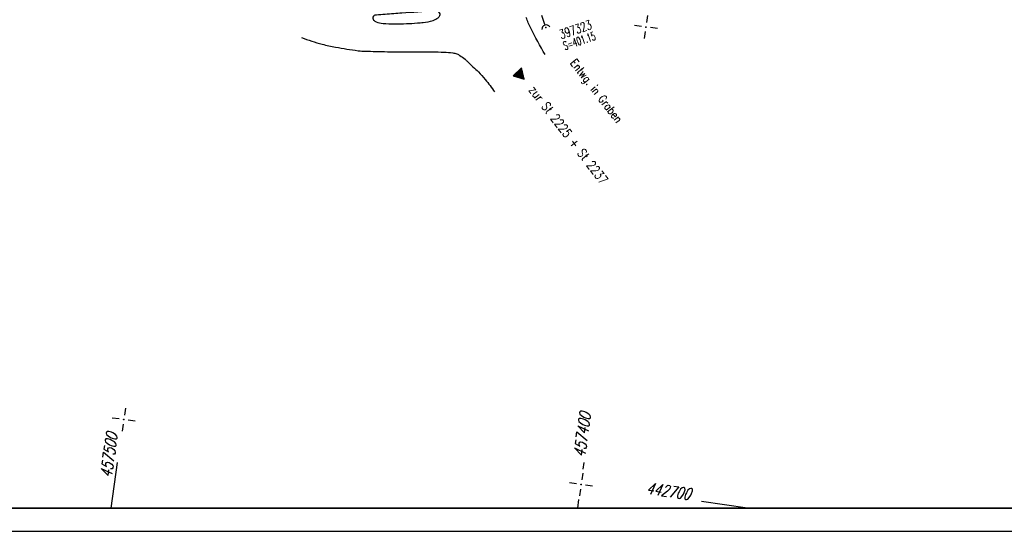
# Model space of a CAD drawing. Extents: x 0 to 1135, y 0 to 594.
# Tile 5 of 44: x 175 to 388, y 0 to 111. Entities that reach past the tile are written whole.
import ezdxf

# ---------------------------------------------------------------- set-up
doc = ezdxf.new("R2010")
doc.units = 0
doc.header["$LTSCALE"] = 2
doc.header["$MEASUREMENT"] = 0
doc.linetypes.add('AUSGEZOGEN', pattern=[0])
doc.linetypes.add('GESTRICH-X2', pattern=[1.5, 1, -0.5])
doc.layers.get('0').update_dxf_attribs({"linetype": 'AUSGEZOGEN'})
for name, color, linetype in [('FBR', 8, 'CONTINUOUS'), ('KANAL', 7, 'GESTRICH-X2'), ('NETZ', 250, 'CONTINUOUS'), ('RAHMEN', 250, 'AUSGEZOGEN'), ('SCHACHTNR', 6, 'CONTINUOUS'), ('SCHRIFT', 7, 'CONTINUOUS'), ('SCHSYMBOL', 7, 'CONTINUOUS')]:
    doc.layers.add(name, color=color, linetype=linetype)
doc.styles.add('ROMANS', font='romans.shx', dxfattribs={"width": 0.8})

# ---------------------------------------------------------------- blocks, each defined once
blk = doc.blocks.new('IKR')
at = {"color": 0}
for p, q in [((0, 1), (0, 2.5)), ((-2.5, 0), (-1, 0)), ((1, 0), (2.5, 0)), ((0, -2.5), (0, -1))]:
    blk.add_line(p, q, dxfattribs=at)
blk.add_circle((0, 0), 0.05, dxfattribs=at)
blk.add_point((0, 0), dxfattribs=at)
blk = doc.blocks.new('42')
at = {"color": 0}
blk.add_arc((-0.02, -0.31), 0.91, 12.5363, 167.4637, dxfattribs=at)
blk.add_point((0, 0), dxfattribs=at)
blk = doc.blocks.new('RPFEIL')
at = {"color": 0}
for p, q in [((0, 0), (-1.25, -2.17)), ((-1.15, -2.17), (-1.15, -1.99)), ((-1.05, -2.17), (-1.05, -1.82)), ((-0.95, -2.17), (-0.95, -1.65)), ((-0.85, -2.17), (-0.85, -1.47)), ((-0.75, -2.17), (-0.75, -1.3)), ((-0.65, -2.17), (-0.65, -1.13)), ((-0.55, -2.17), (-0.55, -0.95)), ((-0.45, -2.17), (-0.45, -0.78)), ((-0.35, -2.17), (-0.35, -0.61)), ((-0.25, -2.17), (-0.25, -0.43)), ((-0.15, -2.17), (-0.15, -0.26)), ((-0.05, -2.17), (-0.05, -0.09)), ((1.25, -2.17), (0, 0)), ((0.05, -2.17), (0.05, -0.09)), ((0.15, -2.17), (0.15, -0.26)), ((0.25, -2.17), (0.25, -0.43)), ((0.35, -2.17), (0.35, -0.61)), ((0.45, -2.17), (0.45, -0.78)), ((0.55, -2.17), (0.55, -0.95)), ((0.65, -2.17), (0.65, -1.13)), ((0.75, -2.17), (0.75, -1.3)), ((0.85, -2.17), (0.85, -1.47)), ((0.95, -2.17), (0.95, -1.65)), ((1.05, -2.17), (1.05, -1.82)), ((1.15, -2.17), (1.15, -1.99)), ((-1.25, -2.17), (1.25, -2.17))]:
    blk.add_line(p, q, dxfattribs=at)

msp = doc.modelspace()

# ---------------------------------------------------------------- linework, layer by layer
at = {"layer": 'FBR'}
for points in [[(276.96, 178.76, -0.000007), (276.99, 196.85, -0.000085)], [(288.54, 103.17, -0.014267), (285.43, 108.89, -0.036766), (284.46, 111.22, -0.019619)]]:
    msp.add_lwpolyline(points, format="xyb", dxfattribs=at)
at = {"layer": 'FBR', "flags": 128}
for points in [[(252.02, 111.71, 0.202375), (251.43, 111.51, 0.249327), (251.25, 111.03, 0.152603), (251.43, 110.63, 0.105622), (251.94, 110.27, 0.087639), (253.47, 109.9, 0.027342), (258.51, 109.87, 0.005149), (260.89, 110.01, 0.009805), (262.14, 110.12, 0.050373), (264.29, 110.58, 0.090293), (265.38, 111.16, 0.106531), (265.79, 111.65, 0.192173), (265.82, 112.01, 0.15558), (265.54, 112.43, 0.16108), (265.09, 112.6, 0.004294), (264.83, 112.6, 0.012664), (264.75, 112.6, 0.006789), (264.39, 112.58, 0.000356), (257.55, 112.15, 0.003522), (255.76, 112.02, 0.001686), (252.02, 111.71)], [(235.81, 106.86, 0.018156), (240.27, 105.42, 0.028355), (243.2, 104.77, 0.002483), (248.04, 104, 0.026339), (248.5, 103.96, 0.005164), (250.11, 103.9, 0.001688), (255.03, 103.79, 0.007516), (261.61, 103.76, -0.009746), (266.68, 103.71, -0.028741), (268.55, 103.55, -0.056978), (269.46, 103.31, -0.053741), (270.1, 102.98, -0.027615), (271.21, 102.15, -0.015783), (271.76, 101.66, -0.003554), (274.1, 99.41, -0.028887), (275.59, 97.78, -0.018926), (277.61, 95.08)]]:
    msp.add_lwpolyline(points, format="xyb", dxfattribs=at)
at = {"layer": 'KANAL'}
msp.add_line((288.45, 109.72), (282.02, 128.68), dxfattribs=at)
at = {"layer": 'NETZ'}
for p, q in [((194.6, 5.02), (196.01, 14.92)), ((296.8, 13.46), (297.01, 14.92)), ((295.6, 5.02), (295.87, 6.88)), ((332.33, 5.02), (322.43, 6.42))]:
    msp.add_line(p, q, dxfattribs=at)
at = {"layer": 'RAHMEN'}
msp.add_line((0, 0), (950, 0), dxfattribs=at)
at = {"layer": 'RAHMEN', "const_width": 0.35}
msp.add_lwpolyline([(25, 5), (1130, 5), (1130, 589), (25, 589), (25, 5)], dxfattribs=at)

# ---------------------------------------------------------------- block references
at = {"layer": 'NETZ', "rotation": 171.9288}
for p in [(310.37, 109.14), (197.32, 24.17), (296.33, 10.13)]:
    msp.add_blockref('IKR', p, dxfattribs=at)
at = {"layer": 'SCHRIFT', "rotation": 223.1786586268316}
msp.add_blockref('RPFEIL', (284, 97.87), dxfattribs=at)
at = {"layer": 'SCHSYMBOL', "rotation": 17.54256278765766}
msp.add_blockref('42', (288.69, 109), dxfattribs=at)

# ---------------------------------------------------------------- texts
at = {"layer": 'NETZ', "style": 'ROMANS', "oblique": 16.6, "width": 0.75}
for s, rotation, p in [('457400', 81.9288, (297.15, 15.91)), ('457500', 81.9288, (194.68, 11.5)), ('442700', 351.9288, (310.31, 8.14))]:
    msp.add_text(s, height=2.5, rotation=rotation, dxfattribs=at).set_placement(p)
at = {"layer": 'SCHACHTNR', "style": 'ROMANS'}
for s, height, width, p in [('397323', 2, 0.7, (292.03, 106.49)), ('S=401.15', 1.8, 0.6, (292.82, 104.13))]:
    msp.add_text(s, height=height, rotation=18.6812, dxfattribs=dict(at, width=width)).set_placement(p)
at = {"layer": 'SCHRIFT', "style": 'ROMANS', "width": 0.8}
for s, height, rotation, p in [('Entwg. in Graben', 1.8, 307.7586, (293.86, 101.34)), ('zur St 2225 + St 2237', 2, 307.5693, (284.88, 95.48))]:
    msp.add_text(s, height=height, rotation=rotation, dxfattribs=at).set_placement(p)

doc.saveas('drawing.dxf')
